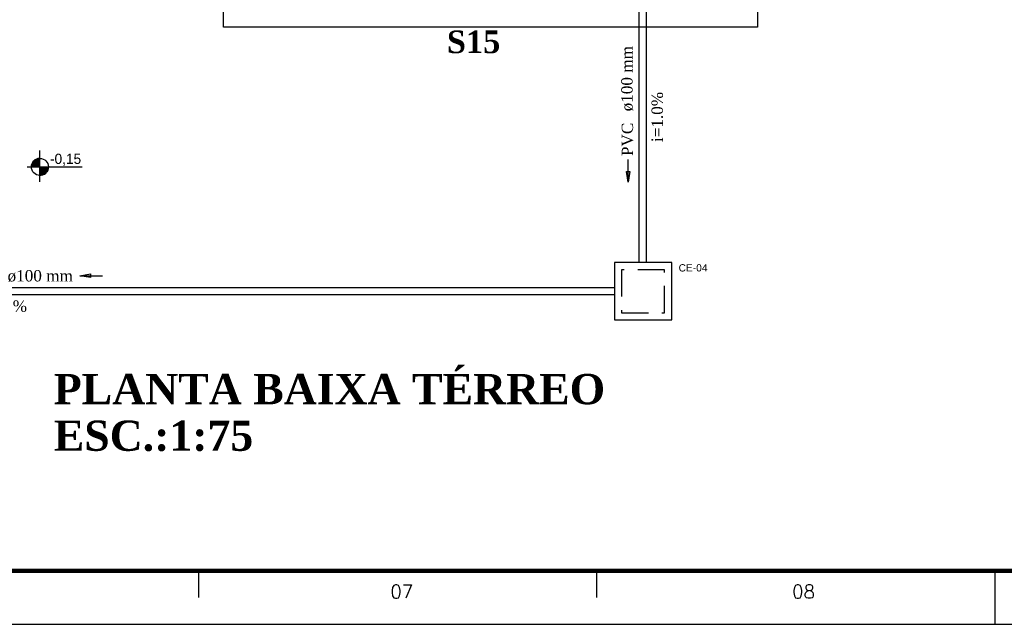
# Model space of a CAD drawing. Header units: millimetres. Extents: x 335 to 739279, y -1 to 84.
# Tile 55 of 244: x 377 to 395, y -1 to 11. Entities that reach past the tile are written whole.
import ezdxf

# ---------------------------------------------------------------- set-up
doc = ezdxf.new("R2010")
doc.units = ezdxf.units.MM
doc.header["$MEASUREMENT"] = 0
doc.linetypes.add('Dashed', pattern=[0.75, 0.5, -0.25])
for name, color, linetype, lineweight in [('AF-Colunas', 7, 'Continuous', 20), ('Simbolos', 1, 'Continuous', 30), ('Simbolos_int', 1, 'Continuous', 30), ('Textos', 7, 'Continuous', 5), ('TQ-Sentido tubo', 7, 'Continuous', 20), ('TQ-Seção tubo', 1, 'Continuous', 30), ('TQ-Textos tubo', 7, 'Continuous', 20)]:
    doc.layers.add(name, color=color, linetype=linetype, lineweight=lineweight)
doc.layers.add('Margem', color=4, linetype='Continuous')
doc.styles.add('Arial', font='arial.ttf')
doc.styles.add('CenturyGothic', font='GOTHIC.TTF')
doc.styles.add('ROMANS', font='ROMANS')
doc.styles.add('TimesNewRoman', font='times.ttf')
doc.styles.add('TimesNewRomanN', font='timesbd.ttf')
doc.dimstyles.get("Standard").update_dxf_attribs({"dimtxt": 0.18, "dimasz": 0.18, "dimexe": 0.18, "dimexo": 0.0625, "dimgap": 0.09, "dimtad": 0, "dimtih": 1, "dimtoh": 1, "dimdec": 4, "dimzin": 0, "dimdsep": 46, "dimtxsty": 'Standard', "dimcen": 0.09, "dimadec": 0, "dimazin": 0, "dimtfac": 1, "dimtdec": 4, "dimtofl": 0, "dimtmove": 0, "dimatfit": 3, "dimfxl": 0, "dimtolj": 1, "dimtzin": 0, "dimarcsym": 0})

msp = doc.modelspace()

# ---------------------------------------------------------------- hatches: boundary and pattern name
at = {"linetype": 'Continuous'}
for points in [[(376.912, 8.021), (376.912, 8.18), (376.871, 8.174), (376.834, 8.157), (376.804, 8.132), (376.779, 8.098), (376.764, 8.061), (376.759, 8.021), (376.779, 8.021), (376.912, 8.021), (376.912, 8.021), (376.912, 8.021)], [(376.912, 7.862), (376.948, 7.865), (376.948, 7.865), (376.982, 7.875), (377.014, 7.894), (377.041, 7.919), (377.061, 7.951), (377.061, 7.951), (377.073, 7.985), (377.073, 7.985), (377.078, 8.021), (376.912, 8.021), (376.912, 7.865), (376.912, 7.865), (376.912, 7.862), (376.912, 7.862), (376.912, 7.862)]]:
    msp.add_hatch(color=7, dxfattribs=at).paths.add_polyline_path(points)

# ---------------------------------------------------------------- linework, layer by layer
at = {"color": 7}
for p, q in [((376.912, 8.327), (376.912, 7.743)), ((376.912, 8.18), (376.912, 7.862)), ((376.679, 8.021), (377.708, 8.021)), ((376.759, 8.021), (377.078, 8.021))]:
    msp.add_line(p, q, dxfattribs=at)
at = {"color": 3}
msp.add_lwpolyline([(390.306, 10.626), (380.343, 10.626), (380.343, 15.68), (390.306, 15.68)], close=True, dxfattribs=at)
at = {"color": 7}
msp.add_circle((376.919, 8.021), 0.159, dxfattribs=at)
for start, end in [(92.4939, 180), (267.506, 0)]:
    msp.add_arc((376.919, 8.021), 0.159, start, end, dxfattribs=at)
at = {"layer": 'Margem', "lineweight": 100}
msp.add_line((453.134, 0.487), (337.834, 0.487), dxfattribs=at)
at = {"layer": 'Margem', "color": 1}
for p, q in [((379.884, -0.013), (379.884, 0.487)), ((387.309, -0.013), (387.309, 0.487)), ((394.734, -0.513), (394.734, 0.487)), ((335.334, -0.513), (454.134, -0.513))]:
    msp.add_line(p, q, dxfattribs=at)
at = {"layer": 'Simbolos', "linetype": 'Continuous'}
msp.add_lwpolyline([(387.636, 5.168), (388.703, 5.168), (388.703, 6.235), (387.636, 6.235), (387.636, 5.168)], close=True, dxfattribs=at)
at = {"layer": 'Simbolos_int', "linetype": 'Dashed'}
msp.add_lwpolyline([(387.769, 5.301), (388.569, 5.301), (388.569, 6.101), (387.769, 6.101), (387.769, 5.301)], close=True, dxfattribs=at)
at = {"layer": 'TQ-Seção tubo'}
for p, q in [((388.093, 12.191), (388.093, 6.235)), ((388.226, 12.191), (388.226, 6.235)), ((387.636, 5.765), (365.264, 5.765)), ((387.636, 5.632), (364.803, 5.632))]:
    msp.add_line(p, q, dxfattribs=at)

# ---------------------------------------------------------------- texts
at = {"color": 7, "insert": (377.107, 8.041), "char_height": 0.1907, "width": 1.3459, "attachment_point": 7, "line_spacing_factor": 0.798, "style": 'CenturyGothic'}
msp.add_mtext('-0,15', dxfattribs=at)
at = {"layer": 'AF-Colunas', "color": 5, "insert": (377.177, 3.585), "char_height": 0.5648, "width": 19.46253, "attachment_point": 7, "line_spacing_factor": 0.798, "style": 'TimesNewRomanN'}
msp.add_mtext('PLANTA BAIXA TÉRREO', dxfattribs=at)
at = {"layer": 'AF-Colunas', "color": 3, "insert": (377.177, 2.712), "char_height": 0.5648, "width": 7.04651, "attachment_point": 7, "line_spacing_factor": 0.798, "style": 'TimesNewRomanN'}
msp.add_mtext('ESC.:1:75', dxfattribs=at)
at = {"layer": 'Margem', "color": 1, "char_height": 0.25, "width": 1.47907, "attachment_point": 8, "line_spacing_factor": 0.798, "style": 'ROMANS'}
for s, insert in [('07', (383.67, -0.028)), ('08', (391.163, -0.028))]:
    msp.add_mtext(s, dxfattribs=dict(at, insert=insert))
at = {"layer": 'Simbolos', "insert": (388.832, 6.068), "char_height": 0.1362, "width": 1.20377, "attachment_point": 7, "line_spacing_factor": 0.798, "style": 'Arial'}
msp.add_mtext('CE-04', dxfattribs=at)
at = {"layer": 'Textos', "color": 3, "insert": (384.51, 10.137), "char_height": 0.4236, "width": 1.89642, "attachment_point": 7, "line_spacing_factor": 0.9, "style": 'TimesNewRomanN'}
msp.add_mtext('S15', dxfattribs=at)
at = {"layer": 'TQ-Textos tubo', "char_height": 0.2118, "rotation": 90.0002, "line_spacing_factor": 0.798, "style": 'TimesNewRoman'}
for s, insert, width, attachment_point in [('ø100 mm', (387.987, 9.058), 2.27121, 7), ('i=1.0%', (388.544, 8.952), 1.74329, 8), ('PVC', (387.987, 8.846), 1.15736, 9)]:
    msp.add_mtext(s, dxfattribs=dict(at, insert=insert, width=width, attachment_point=attachment_point))
at = {"layer": 'TQ-Textos tubo', "char_height": 0.2118, "line_spacing_factor": 0.798, "style": 'TimesNewRoman'}
for s, insert, width, attachment_point in [('ø100 mm', (376.316, 5.871), 2.27121, 7), ('i=1.0%', (376.21, 5.314), 1.74329, 8)]:
    msp.add_mtext(s, dxfattribs=dict(at, insert=insert, width=width, attachment_point=attachment_point))

# ---------------------------------------------------------------- leaders
at = {"layer": 'TQ-Sentido tubo'}
for points in [[(387.89, 7.735), (387.89, 8.159)], [(377.661, 5.991), (378.084, 5.991)]]:
    msp.add_leader(points, dimstyle='Standard', override={"dimasz": 0.2, "dimldrblk": 'CLOSED'}, dxfattribs=at)

doc.saveas('drawing.dxf')
